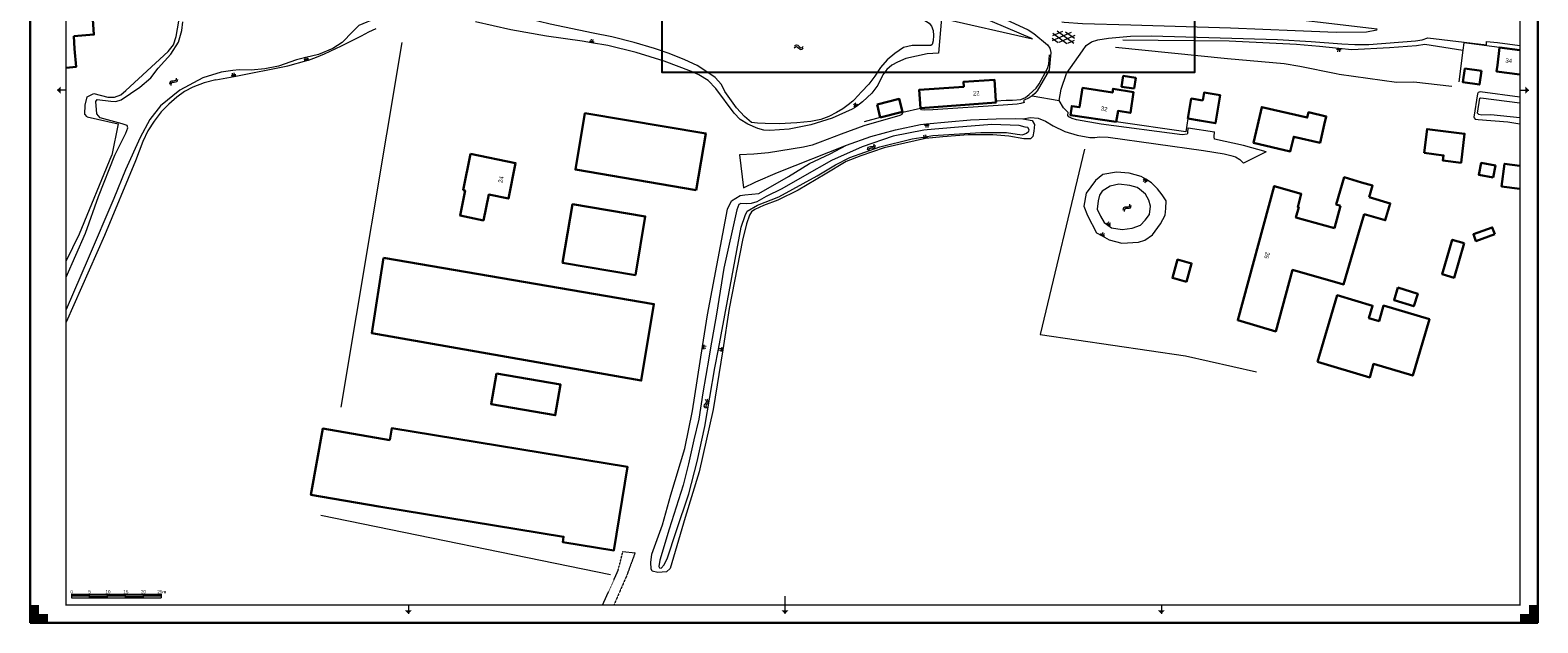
# Model space of a CAD drawing. Extents: x -1000932 to 2054797, y 285738 to 764020.
# Tile 2 of 256: x -476082 to -55582, y 285738 to 450966. Entities that reach past the tile are written whole.
import ezdxf

# ---------------------------------------------------------------- set-up
doc = ezdxf.new("R2010")
doc.units = 0
doc.header["$MEASUREMENT"] = 0
doc.linetypes.add('DGN Style 2', pattern=[6.798663, 4.079198, -2.719465])
doc.layers.add('04H', color=6, linetype='CONTINUOUS', plot=False)
for name, color, linetype, lineweight in [('B01', 1, 'CONTINUOUS', 30), ('B02', 1, 'CONTINUOUS', 30), ('B03', 1, 'CONTINUOUS', 30), ('B11', 1, 'CONTINUOUS', 30), ('B14', 1, 'CONTINUOUS', 30), ('S01', 7, 'CONTINUOUS', 0), ('S04', 7, 'CONTINUOUS', 0), ('S05', 7, 'CONTINUOUS', 0), ('T01', 84, 'CONTINUOUS', 0), ('T02', 84, 'CONTINUOUS', 0), ('T03', 84, 'CONTINUOUS', 0), ('T04', 84, 'CONTINUOUS', 0), ('T05', 84, 'CONTINUOUS', 0), ('T09', 7, 'CONTINUOUS', 0), ('T13', 84, 'CONTINUOUS', 0), ('T22', 7, 'CONTINUOUS', 0), ('V00', 7, 'CONTINUOUS', 0), ('V06', 7, 'DGN Style 2', 0), ('W01', 5, 'CONTINUOUS', 0), ('W06', 5, 'CONTINUOUS', 0), ('X-XX-AL-TEKENBLAD-KADER-AFSNIJMARKERING-G', 7, 'CONTINUOUS', 30), ('X-XX-AL-TEKENBLAD-KADER-CENTERMARKERING-G', 7, 'CONTINUOUS', 30), ('X-XX-AL-TEKENBLAD-KADER-G', 7, 'CONTINUOUS', 30), ('X-XX-AL-TEKENBLAD-KADER-VOUWMARKERING-G', 7, 'CONTINUOUS', 13), ('X-XX-AL-TEKENBLAD_SCHAALBALK-G', 7, 'CONTINUOUS', 13), ('X-XX-AL-TEKENBLAD_TITELBLOK-T18', 7, 'CONTINUOUS', 13), ('Z02', 7, 'CONTINUOUS', 0)]:
    doc.layers.add(name, color=color, linetype=linetype, lineweight=lineweight)
doc.styles.add('NLCS-T18', font='isocp3.shx', dxfattribs={"height": 0.0018})
doc.styles.add('Style-INTL_ISO_EQUAL', font='INTL_ISO_EQUAL.shx')

# ---------------------------------------------------------------- blocks, each defined once
blk = doc.blocks.new('SAL-TEKENBLAD-A0-841×841-SO')
at = {"layer": 'X-XX-AL-TEKENBLAD-KADER-AFSNIJMARKERING-G', "ltscale": 0.5}
for points in [[(-841, 831), (-841, 841), (-831, 841), (-831, 836), (-836, 836), (-836, 831)], [(-5, 831), (-5, 836), (-10, 836), (-10, 841), (0, 841), (0, 831)], [(-841, 0), (-841, 10), (-836, 10), (-836, 5), (-831, 5), (-831, 0)], [(-10, 0), (-10, 5), (-5, 5), (-5, 10), (0, 10), (0, 0)]]:
    blk.add_hatch(color=256, dxfattribs=at).paths.add_polyline_path(points)
at = {"layer": 'X-XX-AL-TEKENBLAD-KADER-VOUWMARKERING-G', "ltscale": 0.5}
h = blk.add_hatch(color=256, dxfattribs=at)
h.paths.add_polyline_path([(-632, 834), (-630, 836), (-630, 834)], flags=16)
h.paths.add_polyline_path([(-630, 834), (-630, 836), (-628, 834)], flags=16)
h = blk.add_hatch(color=256, dxfattribs=at)
h.paths.add_polyline_path([(-422, 834), (-420, 836), (-420, 834)], flags=16)
h.paths.add_polyline_path([(-420, 834), (-420, 836), (-418, 834)], flags=16)
h = blk.add_hatch(color=256, dxfattribs=at)
h.paths.add_polyline_path([(-212, 834), (-210, 836), (-210, 834)], flags=16)
h.paths.add_polyline_path([(-210, 834), (-210, 836), (-208, 834)], flags=16)
h = blk.add_hatch(color=256, dxfattribs=at)
h.paths.add_polyline_path([(-824, 592), (-826, 594), (-824, 594)], flags=16)
h.paths.add_polyline_path([(-826, 594), (-824, 596), (-824, 594)], flags=16)
h = blk.add_hatch(color=256, dxfattribs=at)
h.paths.add_polyline_path([(-7, 592), (-7, 594), (-5, 594)], flags=16)
h.paths.add_polyline_path([(-7, 594), (-7, 596), (-5, 594)], flags=16)
h = blk.add_hatch(color=256, dxfattribs=at)
h.paths.add_polyline_path([(-824, 295), (-826, 297), (-824, 297)], flags=16)
h.paths.add_polyline_path([(-826, 297), (-824, 299), (-824, 297)], flags=16)
h = blk.add_hatch(color=256, dxfattribs=at)
h.paths.add_polyline_path([(-7, 295), (-7, 297), (-5, 297)], flags=16)
h.paths.add_polyline_path([(-7, 297), (-7, 299), (-5, 297)], flags=16)
h = blk.add_hatch(color=256, dxfattribs=at)
h.paths.add_polyline_path([(-630, 5), (-632, 7), (-630, 7)], flags=16)
h.paths.add_polyline_path([(-630, 5), (-630, 7), (-628, 7)], flags=16)
h = blk.add_hatch(color=256, dxfattribs=at)
h.paths.add_polyline_path([(-420, 5), (-422, 7), (-420, 7)], flags=16)
h.paths.add_polyline_path([(-420, 5), (-420, 7), (-418, 7)], flags=16)
h = blk.add_hatch(color=256, dxfattribs=at)
h.paths.add_polyline_path([(-210, 5), (-212, 7), (-210, 7)], flags=16)
h.paths.add_polyline_path([(-210, 5), (-210, 7), (-208, 7)], flags=16)
at = {"layer": 'X-XX-AL-TEKENBLAD-KADER-CENTERMARKERING-G', "ltscale": 0.5, "const_width": 0.7, "flags": 128}
for points in [[(-420, 835.04), (-420, 826)], [(-826, 420.5), (-816, 420.5)], [(-5, 420.5), (-15, 420.5)], [(-420, 5.57), (-420, 15)]]:
    blk.add_lwpolyline(points, dxfattribs=at)
at = {"layer": 'X-XX-AL-TEKENBLAD-KADER-G', "ltscale": 0.5}
for p, q in [((0, 841), (-841, 841)), ((-841, 841), (-841, 0)), ((0, 0), (0, 841)), ((-841, 0), (0, 0))]:
    blk.add_line(p, q, dxfattribs=at)
at = {"layer": 'X-XX-AL-TEKENBLAD-KADER-G', "ltscale": 0.5, "const_width": 0.7, "flags": 128}
blk.add_lwpolyline([(-821, 10), (-10, 10), (-10, 831), (-821, 831), (-821, 10)], close=True, dxfattribs=at)
at = {"layer": 'X-XX-AL-TEKENBLAD-KADER-VOUWMARKERING-G', "ltscale": 0.5}
for p, q in [((-630, 831), (-630, 836)), ((-420, 831), (-420, 836)), ((-210, 831), (-210, 836)), ((-821, 594), (-826, 594)), ((-10, 594), (-5, 594)), ((-821, 297), (-826, 297)), ((-10, 297), (-5, 297)), ((-630, 10), (-630, 5)), ((-420, 10), (-420, 5)), ((-210, 10), (-210, 5))]:
    blk.add_line(p, q, dxfattribs=at)
blk = doc.blocks.new('SAL-TEKENBLAD_SCHAALBALK-500-SO')
at = {"layer": 'X-XX-AL-TEKENBLAD_SCHAALBALK-G'}
for p, q in [((3, 6), (53, 6)), ((3, 6), (3, 4)), ((3, 5), (53, 5)), ((3, 4), (53, 4)), ((13, 6), (13, 4)), ((23, 6), (23, 4)), ((33, 6), (33, 4)), ((43, 6), (43, 4)), ((53, 6), (53, 4))]:
    blk.add_line(p, q, dxfattribs=at)
at = {"layer": 'X-XX-AL-TEKENBLAD_SCHAALBALK-G', "extrusion": (0, 0, -1)}
for points in [[(-13, 6), (-3, 6), (-13, 5), (-3, 5)], [(-13, 5), (-13, 4), (-23, 5), (-23, 4)], [(-33, 5), (-33, 6), (-23, 5), (-23, 6)], [(-33, 5), (-33, 4), (-43, 5), (-43, 4)]]:
    blk.add_solid(points, dxfattribs=at)
at = {"layer": 'X-XX-AL-TEKENBLAD_SCHAALBALK-G'}
blk.add_solid([(53, 5), (53, 6), (43, 5), (43, 6)], dxfattribs=at)
at = {"layer": 'X-XX-AL-TEKENBLAD_TITELBLOK-T18', "color": 7, "char_height": 1.8, "attachment_point": 8, "line_spacing_factor": 0.6, "style": 'NLCS-T18'}
for s, insert in [('\\fArial|b0|i0|c00|p39;0', (3.14, 6.4)), ('\\fArial|b0|i0|c00|p39;5', (13.15, 6.4)), ('\\fArial|b0|i0|c00|p39;10', (23.39, 6.4)), ('\\fArial|b0|i0|c00|p39;15', (33.4, 6.4)), ('\\fArial|b0|i0|c00|p39;20', (43.21, 6.4)), ('\\fArial|b0|i0|c00|p39;25m', (53.43, 6.4))]:
    blk.add_mtext(s, dxfattribs=dict(at, insert=insert))
blk = doc.blocks.new('S04')
at = {"layer": 'S04', "color": 7, "linetype": 'Continuous', "lineweight": 0}
for p, q in [((0, 0.0502), (0.0502, 0.0502)), ((0, 0.0251), (0.1004, 0.0251)), ((0, 0), (0.0502, 0)), ((0, -0.0251), (0.1004, -0.0251)), ((0, -0.0502), (0.0502, -0.0502))]:
    blk.add_line(p, q, dxfattribs=at)
blk = doc.blocks.new('S05')
at = {"layer": 'S05', "color": 7, "linetype": 'Continuous', "lineweight": 0}
for p, q in [((0.0084, 0.0305), (0.0378, 0.0587)), ((0.011, -0.0191), (0.0406, 0.0089)), ((0.0378, 0.0587), (0.068, 0.0713)), ((0.0406, 0.0089), (0.071, 0.0213)), ((0.068, 0.0713), (0.1006, 0.0621)), ((0.071, 0.0213), (0.1024, 0.0125)), ((0.1006, 0.0621), (0.133, 0.0375)), ((0.1024, 0.0125), (0.1358, -0.0121)), ((0.133, 0.0375), (0.1656, 0.0129)), ((0.1656, 0.0129), (0.1972, 0.0037)), ((0.1972, 0.0037), (0.2284, 0.0163)), ((0.2284, 0.0163), (0.258, 0.0445)), ((0.1358, -0.0121), (0.1682, -0.0369)), ((0.1682, -0.0369), (0.1998, -0.0461)), ((0.1998, -0.0461), (0.231, -0.0333)), ((0.231, -0.0333), (0.2606, -0.0051))]:
    blk.add_line(p, q, dxfattribs=at)
blk = doc.blocks.new('S014')
at = {"layer": 'S01', "color": 7, "linetype": 'Continuous', "lineweight": 0}
for p, q in [((0, -0.0752), (0.42, 0.1674)), ((0, 0.0646), (0.1776, 0.1672)), ((0.5066, -0.1524), (0, 0.1398)), ((0.264, -0.1524), (0, 0)), ((0.1084, -0.1524), (0.6148, 0.1398)), ((0.615, -0.075), (0.1946, 0.1672)), ((0.3506, -0.1524), (0.615, 0)), ((0.6148, 0.065), (0.4372, 0.1674))]:
    blk.add_line(p, q, dxfattribs=at)

msp = doc.modelspace()

# ---------------------------------------------------------------- linework, layer by layer
at = {"layer": '04H', "linetype": 'Continuous'}
msp.add_lwpolyline([(-299835.6, 649191.091), (-151335.6, 649191.091), (-151335.6, 439191.091), (-299835.6, 439191.091)], close=True, dxfattribs=at)
at = {"layer": 'B01', "flags": 128}
for points in [[(-466082.306, 440503.08), (-463288.734, 440712.921), (-463670.734, 445797.921)], [(-66230.734, 446148.921), (-66870.734, 441188.921)], [(-60582.306, 445420.49), (-66230.734, 446148.921)], [(-60582.306, 438628.902), (-67092.734, 439469.921), (-66870.734, 441188.921)], [(-227755.734, 429244.921), (-228087.734, 434372.921), (-215691.734, 435178.921), (-215779.734, 436544.921), (-207106.734, 437107.921), (-206725.734, 431242.921)], [(-173157.734, 425394.921), (-172677.734, 428456.921), (-169219.734, 427914.921), (-168365.734, 433722.921), (-174053.734, 434613.921), (-174219.734, 433552.921), (-182570.734, 434861.921), (-183416.734, 429465.921), (-185581.734, 429804.921), (-185964.734, 427313.921), (-173157.734, 425394.921)], [(-206725.734, 431242.921), (-206694.734, 430759.921), (-227755.734, 429244.921)], [(-353258.734, 416462.921), (-355303.734, 406402.921), (-354762.734, 406292.921), (-356189.734, 399272.921), (-349655.734, 397943.921), (-348194.734, 405126.921), (-342704.734, 404010.921), (-340694.734, 413898.921), (-353258.734, 416462.921)], [(-110579.734, 402012.921), (-111811.734, 402366.921), (-109579.734, 409961.921), (-104731.734, 408536.921)], [(-102622.734, 404382.921), (-101666.734, 407638.921), (-104731.734, 408536.921)], [(-110696.734, 380339.921), (-123988.734, 384120.921), (-128668.734, 366969.921), (-139262.734, 370078.921), (-129082.734, 407481.921), (-121560.734, 405309.921), (-122551.734, 401662.921), (-122262.734, 401583.921), (-123044.734, 398707.921), (-112276.734, 395776.921)], [(-110579.734, 402012.921), (-112276.734, 395776.921)], [(-105481.734, 394649.921), (-104000.734, 399692.921)]]:
    msp.add_lwpolyline(points, dxfattribs=at)
at = {"layer": 'B02', "flags": 128}
for points in [[(-149029.734, 431348.921), (-148648.734, 433580.921), (-144162.734, 432814.921), (-145493.734, 425013.921), (-149980.734, 425779.921)], [(-238971.734, 426664.921), (-232803.734, 428211.921), (-233705.734, 431810.921), (-239869.734, 430244.921)], [(-239869.734, 430244.921), (-238971.734, 426664.921)], [(-149029.734, 431348.921), (-152248.734, 431897.921), (-153198.734, 426328.921)], [(-133780.734, 424268.921), (-132566.734, 429525.921), (-119878.734, 426595.921), (-119535.734, 428080.921), (-114605.734, 426941.921), (-115160.734, 424537.921)], [(-290294.734, 406372.921), (-287613.734, 422164.921), (-321360.734, 427811.921), (-324027.734, 412097.921), (-290294.734, 406372.921)], [(-153198.734, 426328.921), (-149980.734, 425779.921)], [(-133780.734, 424268.921), (-134876.734, 419528.921), (-124618.734, 417161.921), (-123669.734, 421272.921), (-116305.734, 419573.921), (-115160.734, 424537.921)], [(-307272.734, 382645.921), (-304514.734, 399032.921), (-324813.734, 402448.921), (-327571.734, 386061.921), (-307272.734, 382645.921)]]:
    msp.add_lwpolyline(points, dxfattribs=at)
at = {"layer": 'B03', "flags": 128}
msp.add_lwpolyline([(-377561.734, 387483.921), (-380787.734, 366507.921), (-305653.734, 353279.921), (-302104.734, 374621.921), (-377561.734, 387483.921)], dxfattribs=at)
at = {"layer": 'B11', "flags": 128}
for points in [[(-463933.734, 449305.921), (-458278.734, 449730.921), (-458597.734, 453972.921), (-460003.734, 453866.921), (-460127.734, 455508.921)], [(-463933.734, 449305.921), (-463670.734, 445797.921)], [(-87307.734, 416727.921), (-81886.734, 416051.921), (-82064.734, 414630.921), (-77005.734, 413999.921), (-75999.734, 422066.921), (-86478.734, 423373.921), (-87307.734, 416727.921)], [(-104000.734, 399692.921), (-98118.734, 397965.921), (-96740.734, 402654.921), (-102622.734, 404382.921)], [(-105481.734, 394649.921), (-109761.734, 380073.921), (-110696.734, 380339.921)]]:
    msp.add_lwpolyline(points, dxfattribs=at)
at = {"layer": 'B14', "flags": 128}
for points in [[(-168207.734, 434669.921), (-171691.734, 435208.921), (-171225.734, 438214.921), (-167742.734, 437675.921), (-168207.734, 434669.921)], [(-71285.734, 439605.921), (-71879.734, 435774.921), (-76493.734, 436436.921), (-75900.734, 440268.921), (-71285.734, 439605.921)], [(-68075.734, 409890.921), (-67403.734, 413268.921), (-71358.734, 413960.921), (-72055.734, 410637.921), (-68075.734, 409890.921)], [(-60582.306, 406766.401), (-65687.734, 407394.921), (-64875.734, 413706.921), (-60582.306, 413178.283)], [(-67582.734, 394048.921), (-72861.734, 392144.921), (-73563.734, 394091.921), (-68284.734, 395995.921), (-67582.734, 394048.921)], [(-76159.734, 391542.921), (-79437.734, 392540.921), (-82243.734, 382927.921), (-78965.734, 381929.921), (-76159.734, 391542.921)], [(-153562.734, 380805.921), (-152142.734, 385932.921), (-156069.734, 387019.921), (-157488.734, 381892.921), (-153562.734, 380805.921)], [(-94588.734, 379227.921), (-89098.734, 377497.921), (-90208.734, 373976.921), (-95698.734, 375707.921), (-94588.734, 379227.921)], [(-117028.734, 358486.921), (-102485.734, 354162.921), (-101372.734, 357908.921), (-90483.734, 354671.921), (-85816.734, 370369.921), (-98590.734, 374167.921), (-99867.734, 369871.921), (-102702.734, 370714.921), (-101683.734, 374140.921), (-111506.734, 377061.921), (-117028.734, 358486.921)], [(-346025.734, 355265.921), (-347512.734, 346736.921), (-329624.734, 343617.921), (-328137.734, 352146.921), (-346025.734, 355265.921)], [(-378805.734, 318181.921), (-397766.734, 321427.921), (-394493.734, 339904.921), (-375771.734, 336686.921)], [(-378805.734, 318181.921), (-327297.734, 309735.921), (-327542.734, 308242.921), (-313285.734, 305904.921), (-309464.734, 329209.921), (-375229.734, 339992.921), (-375771.734, 336686.921)]]:
    msp.add_lwpolyline(points, dxfattribs=at)
at = {"layer": 'T01', "flags": 128}
msp.add_lwpolyline([(-66230.734, 446148.921), (-76260.734, 447441.921)], dxfattribs=at)
at = {"layer": 'T02', "flags": 128}
msp.add_lwpolyline([(-182045.734, 417830.921), (-194409.734, 366157.921), (-153808.734, 360162.921), (-134035.734, 355672.921)], dxfattribs=at)
at = {"layer": 'T03', "flags": 128}
for points in [[(-389316.734, 345886.921), (-372322.734, 447530.921)], [(-203838.734, 431475.921), (-202072.734, 431448.921), (-199774.734, 431669.921), (-198438.734, 432209.921), (-197418.734, 432996.921), (-195529.734, 434820.921), (-194702.734, 435992.921), (-192327.734, 440307.921), (-191973.734, 441503.921), (-191810.734, 444066.921)], [(-238971.734, 426664.921), (-243513.734, 425373.921)]]:
    msp.add_lwpolyline(points, dxfattribs=at)
at = {"layer": 'T04', "flags": 128}
msp.add_lwpolyline([(-314240.734, 299156.921), (-395056.734, 315638.921)], dxfattribs=at)
at = {"layer": 'T05', "flags": 128}
for points in [[(-76260.734, 447441.921), (-76519.734, 445433.921)], [(-76519.734, 445433.921), (-77658.734, 436603.921)], [(-206725.734, 431242.921), (-203838.734, 431475.921)], [(-153198.734, 426328.921), (-153765.734, 422653.921), (-173157.734, 425394.921)]]:
    msp.add_lwpolyline(points, dxfattribs=at)
at = {"layer": 'T09', "flags": 128}
for points in [[(-221885.734, 454285.921), (-222750.734, 444558.921), (-225888.734, 444358.921), (-231839.734, 443032.921), (-234177.734, 442068.921)], [(-435365.734, 449171.921), (-434648.734, 453467.921)], [(-398921.734, 442505.921), (-398460.734, 442638.921), (-396192.734, 443439.921), (-393961.734, 444338.921), (-389230.734, 446578.921), (-383680.734, 449388.921), (-381651.734, 450479.921), (-379561.734, 451448.921)], [(-322097.734, 447859.921), (-332087.453, 449250.38), (-342010.824, 451054.417), (-351850.734, 453268.921)], [(-437625.734, 444995.921), (-436146.681, 446895.018), (-435365.734, 449171.921)], [(-319481.734, 447424.921), (-322097.734, 447859.921)], [(-314930.734, 446668.921), (-319481.734, 447424.921)], [(-291675.734, 439480.921), (-299289.58, 442308.53), (-307049.302, 444707.019), (-314930.734, 446668.921)], [(-449410.734, 434158.921), (-437625.734, 444995.921)], [(-419227.734, 438079.921), (-404220.734, 440978.921), (-398921.734, 442505.921)], [(-234177.734, 442068.921), (-235788.539, 441184.335), (-237165.347, 439967.132), (-238240.734, 438476.921)], [(-424252.734, 437108.921), (-419227.734, 438079.921)], [(-289608.734, 438528.921), (-291675.734, 439480.921)], [(-284829.734, 434660.921), (-286977.43, 436893.675), (-289608.734, 438528.921)], [(-238421.734, 438156.921), (-239625.012, 435609.464), (-241331.734, 433367.921)], [(-238240.734, 438476.921), (-238421.734, 438156.921)], [(-460160.734, 426768.921), (-460861.734, 427570.921), (-460776.734, 430087.921), (-460214.734, 432388.921), (-458332.734, 433268.921)], [(-458332.734, 433268.921), (-454419.734, 432278.921)], [(-454419.734, 432278.921), (-452557.862, 432281.813), (-450814.721, 432936.057), (-449410.734, 434158.921)], [(-430671.734, 435078.921), (-433031.83, 433855.861), (-435171.734, 432278.921)], [(-424252.734, 437108.921), (-427511.734, 436250.921), (-430671.734, 435078.921)], [(-279754.734, 427869.921), (-284829.734, 434660.921)], [(-241331.734, 433367.921), (-243914.734, 430955.921), (-245603.734, 429684.921)], [(-60582.306, 432265.487), (-71654.734, 433736.921), (-72244.734, 433571.921), (-72419.734, 433222.921), (-73421.734, 426732.921), (-73317.734, 426485.921), (-73050.734, 426185.921), (-72256.734, 426091.921), (-63983.734, 425415.921), (-60582.306, 424881.994)], [(-435171.734, 432278.921), (-437432.734, 430318.921), (-439511.734, 428167.921)], [(-245603.734, 429684.921), (-246193.734, 429288.921), (-246793.734, 428907.921)], [(-460160.734, 426768.921), (-451580.734, 424828.921), (-453330.734, 416078.921)], [(-439511.734, 428167.921), (-441538.873, 425622.085), (-443272.283, 422867.841), (-444690.734, 419938.921)], [(-275912.734, 424803.921), (-278030.802, 426089.975), (-279754.734, 427869.921)], [(-273132.734, 423567.921), (-275912.734, 424803.921)], [(-246793.734, 428907.921), (-252443.037, 426392.048), (-258340.585, 424531.092), (-264410.734, 423348.921)], [(-199261.734, 426260.921), (-196592.734, 425800.921), (-195938.734, 424651.921), (-196185.734, 422813.921), (-196441.734, 421280.921), (-197124.734, 420714.921), (-198895.734, 420699.921), (-203147.734, 421422.921), (-207594.734, 421817.921), (-214475.734, 421781.921), (-221573.734, 421268.921), (-226341.734, 420746.921)], [(-226341.734, 420746.921), (-226345.734, 420746.921), (-237862.734, 418197.921), (-244434.734, 415945.921), (-248489.734, 414366.921), (-254377.734, 410808.921), (-261846.734, 406401.921), (-267535.734, 403575.921), (-271533.734, 402039.921), (-273955.734, 400949.921), (-274850.734, 400310.921), (-275473.734, 399433.921), (-276254.734, 397010.921), (-277427.734, 392415.921), (-281095.734, 373390.921), (-282934.734, 361858.921)], [(-269799.734, 422978.921), (-271502.182, 423070), (-273132.734, 423567.921)], [(-264410.734, 423348.921), (-269799.734, 422978.921)], [(-444690.734, 419938.921), (-446680.734, 414558.921)], [(-288547.734, 362734.921), (-287144.734, 371563.921), (-281565.734, 401051.921), (-280443.734, 403378.921), (-278068.734, 404879.921), (-276779.734, 405060.921), (-272891.734, 405397.921), (-264568.734, 410145.921), (-258716.734, 413808.921), (-252948.734, 416472.921), (-248362.734, 418935.921)], [(-466082.306, 386530.484), (-462352.734, 394181.921), (-453330.734, 416078.921)], [(-446680.734, 414558.921), (-455326.734, 393750.921), (-466082.306, 369586.06)], [(-164954.734, 409383.921), (-166223.734, 410166.921), (-169538.734, 411083.921), (-173141.734, 411365.921), (-176897.734, 410757.921), (-178981.734, 409048.921), (-181578.734, 405520.921), (-182204.734, 401863.921), (-181162.734, 399329.921), (-178646.734, 394474.921), (-177103.734, 393606.921)], [(-160854.734, 396939.921), (-159546.734, 399392.921), (-159326.734, 401284.921), (-159249.734, 403364.921), (-160369.734, 405065.921), (-161630.734, 406717.921), (-163359.734, 408399.921), (-164954.734, 409383.921)], [(-177103.734, 393606.921), (-175104.734, 392482.921), (-171619.734, 391575.921), (-166925.734, 391889.921), (-165196.734, 392466.921), (-163053.734, 393863.921), (-160854.734, 396939.921)], [(-282934.734, 361858.921), (-285586.734, 345222.921), (-289487.734, 327847.921), (-293371.734, 315121.921), (-297603.734, 300925.921), (-298594.734, 299946.921), (-301045.734, 299769.921), (-302565.734, 300125.921), (-302925.734, 300831.921), (-302996.734, 302559.921), (-302689.734, 304844.921), (-299751.734, 313086.921), (-297368.734, 321413.921), (-293458.734, 334337.921), (-291385.734, 344879.921), (-288547.734, 362734.921)]]:
    msp.add_lwpolyline(points, dxfattribs=at)
at = {"layer": 'T13', "flags": 128}
for points in [[(-221885.734, 454285.921), (-196557.734, 448542.921), (-222532.734, 459746.921), (-228894.734, 463053.921)], [(-173340.734, 446198.921), (-142111.734, 443035.921), (-126320.734, 441679.921), (-121976.734, 440964.921), (-111835.734, 438893.921)], [(-171349.734, 448302.921), (-141629.734, 448021.921), (-128555.734, 447361.921), (-122892.734, 447026.921), (-116442.734, 446532.921), (-111054.734, 445935.921)], [(-111054.734, 445935.921), (-107436.734, 445534.921), (-96969.734, 446107.921), (-89386.734, 446686.921), (-87066.734, 447016.921), (-76519.734, 445433.921)], [(-111835.734, 438893.921), (-111036.734, 438730.921), (-94997.734, 436498.921), (-90155.734, 436596.921), (-79569.734, 435344.921)]]:
    msp.add_lwpolyline(points, dxfattribs=at)
at = {"layer": 'T22', "flags": 128}
for points in [[(-232659.734, 428072.921), (-227755.734, 429244.921)], [(-196631.734, 432624.921), (-189084.734, 431332.921)], [(-153100.734, 423713.921), (-145769.734, 422592.921)], [(-131324.734, 417026.921), (-137674.734, 413848.921)], [(-278231.734, 416238.921), (-277117.734, 406989.921)], [(-310739.734, 305666.921), (-307380.734, 305282.921)]]:
    msp.add_lwpolyline(points, dxfattribs=at)
at = {"layer": 'V00', "flags": 128}
for points in [[(-230827.734, 466252.921), (-221548.734, 461334.921), (-217942.734, 459694.921), (-211780.734, 457068.921), (-203942.734, 453944.921), (-197714.734, 451075.921), (-196173.734, 450036.921), (-192369.734, 446856.921)], [(-188347.734, 453317.921), (-187657.734, 453190.921), (-182581.734, 452790.921), (-169064.734, 452467.921), (-141284.734, 451589.921), (-123299.734, 450910.921), (-111801.734, 450382.921), (-103398.734, 450525.921), (-100480.734, 451083.921), (-100408.734, 451259.921), (-135221.734, 455368.921), (-139779.734, 455574.921)], [(-192369.734, 446856.921), (-191684.826, 445917.124), (-191423.734, 444783.921)], [(-182622.734, 445231.921), (-181522.021, 446669.758), (-180051.057, 447725.791), (-178336.734, 448308.921)], [(-178336.734, 448308.921), (-175315.734, 448737.921), (-169154.734, 449293.921), (-163354.734, 449402.921), (-128189.734, 448318.921), (-118822.734, 447795.921), (-110210.734, 447156.921), (-106585.734, 446959.921), (-102718.734, 447006.921), (-89684.734, 447994.921), (-87838.734, 448312.921), (-86220.734, 448858.921), (-69941.734, 446844.921), (-69882.734, 447818.921), (-66804.734, 447507.921), (-60582.306, 446695.149)], [(-191423.734, 444783.921), (-191843.734, 439799.921), (-195225.734, 434059.921), (-195876.734, 433296.921), (-196631.734, 432624.921)], [(-189084.734, 431332.921), (-188499.734, 434473.921), (-187039.734, 438839.921), (-182622.734, 445231.921)], [(-196631.734, 432624.921), (-197438.734, 432105.921), (-199046.734, 431339.921), (-198806.734, 430767.921), (-199783.734, 430516.921), (-200828.734, 430381.921), (-204743.734, 430076.921), (-224352.734, 428713.921), (-226634.734, 428675.921), (-227502.734, 428798.921), (-227755.734, 429244.921)], [(-153221.734, 422313.921), (-153356.734, 421991.921), (-154828.734, 421787.921), (-177339.734, 424722.921), (-184295.734, 425936.921), (-185506.734, 426354.921), (-186359.734, 426822.921), (-186634.734, 427143.921), (-186615.734, 428058.921), (-187881.734, 429312.921), (-189084.734, 431332.921)], [(-233551.734, 427145.921), (-243533.734, 424270.921), (-249895.734, 421969.921), (-255775.734, 419706.921)], [(-232659.734, 428072.921), (-232963.303, 427472.368), (-233551.734, 427145.921)], [(-227747.734, 424640.921), (-226104.734, 424810.921)], [(-226104.734, 424810.921), (-220055.734, 425434.921), (-213856.734, 425942.921), (-206677.734, 426270.921), (-201356.734, 426320.921), (-199261.734, 426260.921)], [(-199261.734, 426260.921), (-197092.173, 426644.27), (-194901.332, 426411.529), (-192860.734, 425580.921)], [(-192860.734, 425580.921), (-190798.734, 424306.921)], [(-248362.734, 418935.921), (-241627.237, 421308.582), (-234744.746, 423213.244), (-227747.734, 424640.921)], [(-190798.734, 424306.921), (-187528.635, 422746.676), (-184072.739, 421658.237), (-180498.734, 421062.921)], [(-180498.734, 421062.921), (-179171.734, 421064.921), (-177833.734, 421207.921), (-175451.734, 421111.921), (-148867.734, 417459.921), (-143069.734, 416473.921), (-141239.734, 416048.921)], [(-153221.734, 422313.921), (-153100.734, 423713.921)], [(-145890.734, 421192.921), (-145769.734, 422592.921)], [(-131324.734, 417026.921), (-137717.734, 418854.921), (-145737.734, 420561.921), (-145890.734, 421192.921)], [(-270197.734, 416808.921), (-274206.734, 416431.921), (-278231.734, 416238.921)], [(-277117.734, 406989.921), (-273717.734, 408671.921), (-267682.734, 411241.921), (-248362.734, 418935.921)], [(-260350.734, 418386.921), (-270197.734, 416808.921)], [(-255775.734, 419706.921), (-258018.734, 418891.921), (-260350.734, 418386.921)], [(-141239.734, 416048.921), (-139875.919, 415629.067), (-138661.558, 414879.671), (-137674.734, 413848.921)]]:
    msp.add_lwpolyline(points, dxfattribs=at)
at = {"layer": 'V06', "flags": 128}
for points in [[(-316402.208, 290738.49), (-312121.734, 300250.921), (-310739.734, 305666.921)], [(-307380.734, 305282.921), (-309685.734, 298974.921), (-313266.373, 290738.49)]]:
    msp.add_lwpolyline(points, dxfattribs=at)
at = {"layer": 'W01', "color": 1, "flags": 128}
for points in [[(-319025.734, 450169.921), (-331063.734, 452670.921), (-340218.734, 454910.921), (-344976.734, 455246.921), (-350277.734, 456059.921), (-354483.734, 456371.921), (-364159.734, 456609.921), (-367275.734, 456370.921), (-373873.734, 455436.921), (-379490.734, 454269.921), (-384407.734, 452300.921), (-386101.734, 450606.921), (-389038.734, 447563.921), (-391639.734, 445889.921), (-395657.734, 444204.921), (-399162.734, 443342.921)], [(-245778.734, 457945.921), (-243656.734, 457818.921), (-237444.734, 456629.921), (-231888.734, 455833.921), (-228058.734, 454610.921), (-225351.734, 452932.921), (-224706.734, 452087.921), (-224263.734, 450865.921), (-224152.734, 449434.921), (-224246.734, 447980.921), (-224479.734, 447000.921), (-224923.734, 446706.921), (-230082.734, 446691.921), (-232480.734, 446153.921), (-234933.734, 444460.921), (-237044.734, 442671.921)], [(-466082.306, 382090.085), (-460656.734, 394332.921), (-457049.734, 404617.921), (-452425.734, 416081.921), (-449373.734, 422244.921), (-448868.734, 423744.921), (-448980.734, 424416.921), (-450436.734, 424864.921), (-456581.734, 426549.921), (-457448.734, 427626.921), (-457746.734, 431054.921), (-457368.734, 431610.921), (-453586.734, 431153.921), (-452182.734, 431065.921), (-450655.734, 431518.921), (-445476.734, 435069.921), (-442443.734, 437696.921), (-440361.734, 440399.921), (-436800.734, 444320.921), (-434744.734, 447583.921), (-433794.734, 450894.921), (-433527.734, 453280.921)], [(-246607.734, 431207.921), (-247931.734, 430127.921), (-249389.734, 429059.921), (-251202.734, 427988.921), (-253319.734, 426907.921), (-255552.734, 426094.921), (-258360.734, 425511.921), (-262206.734, 425117.921), (-267143.734, 424870.921), (-271127.734, 424950.921), (-273240.734, 425032.921), (-274879.734, 425252.921), (-276884.734, 426886.921), (-279087.734, 429306.921), (-282365.734, 433892.921), (-283274.734, 435784.921), (-284984.734, 437733.921), (-287343.734, 439365.921), (-290037.734, 441142.921), (-293516.734, 442722.921), (-297883.734, 444471.921), (-301948.734, 445826.921), (-307589.734, 447494.921), (-313847.734, 449093.921), (-319025.734, 450169.921)], [(-399162.734, 443342.921), (-401775.734, 442700.921), (-406814.734, 440950.921), (-410613.734, 440146.921), (-414452.734, 439802.921), (-417826.734, 439901.921), (-419536.734, 439676.921)], [(-237044.734, 442671.921), (-238947.734, 440550.921), (-240529.734, 438184.921)], [(-419536.734, 439676.921), (-422767.734, 439250.921), (-427885.734, 437662.921), (-434313.734, 434227.921), (-439748.734, 429901.921)], [(-240529.734, 438184.921), (-242153.734, 435874.921), (-244205.734, 433773.921), (-246228.734, 431516.921), (-246607.734, 431207.921)], [(-439748.734, 429901.921), (-442736.734, 426106.921), (-445436.734, 421058.921), (-449528.734, 412051.921), (-452728.734, 404037.921), (-459881.734, 387300.921), (-466082.306, 373085.252)], [(-60582.306, 426504.536), (-68674.734, 427318.921), (-71199.734, 427247.921), (-72070.734, 427418.921), (-72369.734, 427797.921), (-71797.734, 432052.921), (-71442.734, 432147.921), (-60582.306, 430689.618)], [(-284128.734, 362049.921), (-281599.734, 375462.921), (-277775.734, 396034.921), (-276675.734, 399324.921), (-276061.734, 400506.921), (-273254.734, 402202.921), (-267278.734, 404534.921), (-256583.734, 410379.921), (-251427.734, 413378.921), (-247504.734, 415480.921), (-239067.734, 418442.921), (-230070.734, 420672.921), (-226456.734, 421270.921)], [(-225932.734, 423143.921), (-226816.734, 423067.921), (-235378.734, 421436.921), (-244027.734, 418401.921), (-252628.734, 414601.921), (-260119.734, 410399.921), (-266425.734, 406746.921), (-270759.734, 404597.921), (-273432.734, 403136.921), (-275016.734, 402641.921), (-276291.734, 402559.921), (-277894.734, 402674.921), (-278388.734, 402386.921)], [(-226456.734, 421270.921), (-224330.734, 421621.921), (-210970.734, 422455.921), (-203748.734, 422396.921), (-200818.734, 422002.921), (-199334.734, 421752.921), (-198211.734, 422208.921), (-197522.734, 422823.921), (-197468.734, 423221.921), (-197842.734, 423827.921), (-198537.734, 423920.921), (-200249.734, 424353.921), (-207899.734, 424622.921), (-218324.734, 423797.921), (-225932.734, 423143.921)], [(-278388.734, 402386.921), (-278992.734, 400899.921), (-282597.734, 384597.921), (-284673.734, 371779.921), (-286321.734, 362380.921)], [(-292445.734, 330097.921), (-293961.734, 324082.921), (-297828.734, 311859.921), (-300505.734, 303218.921), (-300745.734, 301430.921), (-300593.734, 301056.921), (-300047.734, 300983.921), (-299261.734, 301939.921), (-298299.734, 303832.921), (-295894.734, 311195.921), (-292410.734, 321699.921), (-290041.734, 330685.921), (-287918.734, 340462.921), (-285114.734, 356821.921), (-284128.734, 362049.921)], [(-286321.734, 362380.921), (-286830.734, 359479.921), (-288423.734, 349884.921), (-289566.734, 342503.921), (-290949.734, 336722.921), (-292445.734, 330097.921)]]:
    msp.add_lwpolyline(points, dxfattribs=at)
at = {"layer": 'W06', "flags": 128}
for points in [[(-166708.734, 406598.921), (-167344.734, 407097.921), (-169390.734, 407675.921), (-172476.734, 408039.921), (-174881.734, 407452.921), (-177137.734, 406086.921)], [(-177137.734, 406086.921), (-177794.734, 404961.921), (-178206.734, 403398.921), (-178463.734, 401107.921), (-177518.734, 399109.921), (-176540.734, 397360.921), (-175481.734, 396583.921)], [(-175481.734, 396583.921), (-174514.734, 395874.921), (-171498.734, 395368.921), (-168716.734, 395752.921), (-166377.734, 396601.921), (-165134.734, 397951.921), (-163851.734, 399599.921), (-163593.734, 401891.921), (-164075.734, 403573.921), (-165011.734, 405266.921), (-166708.734, 406598.921)]]:
    msp.add_lwpolyline(points, dxfattribs=at)

# ---------------------------------------------------------------- block references
at = {"layer": 'S01', "xscale": 10000, "yscale": 10000, "zscale": 10000, "rotation": 173.969991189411}
msp.add_blockref('S014', (-184813.734, 448708.921), dxfattribs=at)
at = {"layer": 'S04', "xscale": 10000, "yscale": 10000, "zscale": 10000}
for p, rotation in [((-319481.734, 447424.921), 80.56814346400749), ((-111054.734, 445935.921), 263.6714176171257), ((-398921.734, 442505.921), 106.0628606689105), ((-419227.734, 438079.921), 100.9507159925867), ((-245603.734, 429684.921), 123.3938779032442), ((-226104.734, 424810.921), 275.8908963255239), ((-226341.734, 420746.921), 102.3782125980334), ((-164954.734, 409383.921), 237.7971731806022), ((-175481.734, 396583.921), 61.51781426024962), ((-177103.734, 393606.921), 61.41651638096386), ((-288547.734, 362734.921), 350.963940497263), ((-282934.734, 361858.921), 170.911594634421)]:
    msp.add_blockref('S04', p, dxfattribs=dict(at, rotation=rotation))
at = {"layer": 'S05', "xscale": 10000, "yscale": 10000, "zscale": 10000}
for p, rotation in [((-263058.734, 446225.921), 354.3749399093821), ((-435135.734, 437540.921), 219.1160891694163), ((-240557.734, 419143.921), 218.3824573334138), ((-169251.734, 402359.921), 218.3824573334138), ((-287646.734, 348144.921), 268.5679038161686)]:
    msp.add_blockref('S05', p, dxfattribs=dict(at, rotation=rotation))
at = {"layer": 'X-XX-AL-TEKENBLAD-KADER-G', "ltscale": 0.5, "xscale": 500, "yscale": 500, "zscale": 500}
msp.add_blockref('SAL-TEKENBLAD-A0-841×841-SO', (-55582.306, 285738.49), dxfattribs=at)
at = {"layer": 'X-XX-AL-TEKENBLAD_SCHAALBALK-G', "xscale": 500, "yscale": 500, "zscale": 500}
msp.add_blockref('SAL-TEKENBLAD_SCHAALBALK-500-SO', (-466082.306, 290738.49), dxfattribs=at)

# ---------------------------------------------------------------- texts
at = {"layer": 'Z02', "style": 'Style-INTL_ISO_EQUAL'}
for s, rotation, p in [('34', 352.64762064, (-64688.734, 441979.921)), ('22', 4.13053862, (-213088.734, 432687.921)), ('32', 351.4890658, (-177532.734, 428577.921)), ('24', 78.52151797, (-344385.734, 408289.921)), ('26', 254.75492966, (-131461.734, 389221.921))]:
    msp.add_text(s, height=1200, rotation=rotation, dxfattribs=at).set_placement(p)

doc.saveas('drawing.dxf')
